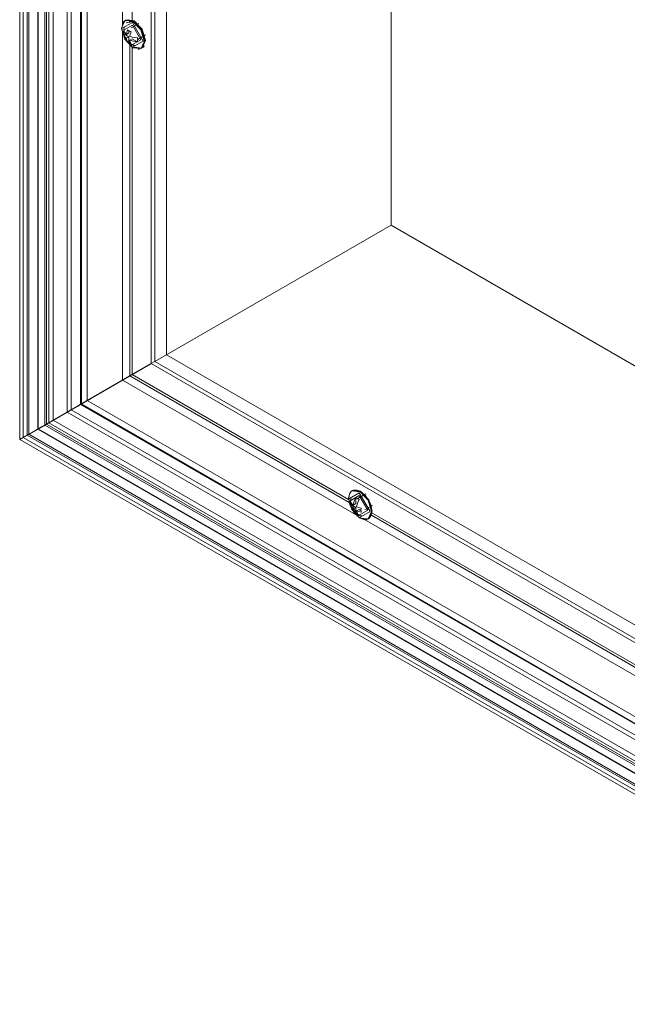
# Model space of a CAD drawing. Header units: millimetres. Extents: x -6559 to -5549, y 220 to 1800.
# Tile 2 of 4: x -6071 to -5944, y 1400 to 1607. Entities that reach past the tile are written whole.
import ezdxf

# ---------------------------------------------------------------- set-up
doc = ezdxf.new("R2010")
doc.units = ezdxf.units.MM
doc.layers.add('E-LITE-EQPM', color=7, linetype='Continuous', lineweight=20)

# ---------------------------------------------------------------- blocks, each defined once
blk = doc.blocks.new('VIA Surface_L - 00 VIA SURFACE L-575343-00 Isometrico PDF')
at = {"color": 7, "lineweight": 9, "true_color": 0xfefefe}
for p, q in [((-6934.94, 1605.6), (-6934.34, 1606.6)), ((-6934.3, 1606.61), (-6934.88, 1605.6)), ((-6934.28, 1606.64), (-6934.42, 1606.56)), ((-6934.28, 1606.64), (-6932.58, 1606.47)), ((-6932.53, 1606.49), (-6934.22, 1606.66)), ((-6932.76, 1606.38), (-6934.18, 1606.03)), ((-6932.78, 1606.35), (-6933.69, 1606.66)), ((-6931.53, 1605.92), (-6933.14, 1604.99)), ((-6932.78, 1606.35), (-6931.06, 1604.6)), ((-6932.35, 1606.29), (-6932.44, 1606.39)), ((-6933.6, 1603.12), (-6934.67, 1603.74)), ((-6934.63, 1604.55), (-6932.86, 1605.57)), ((-6934.14, 1603.63), (-6933.6, 1603.94)), ((-6933.6, 1603.94), (-6933.6, 1604.35)), ((-6931.05, 1604.58), (-6930.32, 1602.22)), ((-6933.6, 1603.12), (-6934.15, 1602.81)), ((-6933.88, 1602.13), (-6933.6, 1602.29)), ((-6932.86, 1600.92), (-6933.78, 1602.04)), ((-6933.6, 1602.29), (-6933.6, 1603.12)), ((-6933.6, 1602.29), (-6933.38, 1602.16)), ((-6932.9, 1602.71), (-6933.44, 1602.4)), ((-6932.9, 1602.71), (-6931.83, 1602.1)), ((-6931.74, 1602.56), (-6930.1, 1603.51)), ((-6930.18, 1602.28), (-6930.88, 1600.75)), ((-6930.79, 1601.46), (-6930.35, 1601.84)), ((-6930.18, 1602.41), (-6930.18, 1602.47)), ((-6932.78, 1600.82), (-6931.08, 1600.65)), ((-6930.95, 1600.71), (-6932.58, 1600.92)), ((-6932.52, 1600.96), (-6930.92, 1600.75)), ((-6931.02, 1600.67), (-6930.88, 1600.75)), ((-6887.61, 1506.37), (-6887.34, 1507.49)), ((-6886.77, 1508.01), (-6886.91, 1507.93)), ((-6886.77, 1508.01), (-6885.1, 1507.86)), ((-6884.01, 1507.29), (-6885.62, 1506.36)), ((-6885.07, 1507.84), (-6884.92, 1507.76)), ((-6884.13, 1507.13), (-6882.8, 1504.83)), ((-6887.61, 1506.37), (-6887.61, 1506.22)), ((-6887.43, 1505.21), (-6887.41, 1505.15)), ((-6886.8, 1504.89), (-6887.07, 1504.73)), ((-6886.8, 1505.15), (-6886.8, 1504.89)), ((-6886.8, 1504.89), (-6886.08, 1504.47)), ((-6886.62, 1504.97), (-6886.08, 1505.29)), ((-6886.08, 1505.29), (-6886.08, 1506.52)), ((-6884.22, 1503.94), (-6882.61, 1504.87)), ((-6886.62, 1504.15), (-6886.08, 1504.47)), ((-6886.2, 1503.03), (-6886.13, 1502.95)), ((-6886.08, 1504.47), (-6886.08, 1503.24)), ((-6885.91, 1504.57), (-6885.87, 1504.59)), ((-6885.37, 1504.06), (-6885.91, 1503.75)), ((-6884.99, 1503.84), (-6885.37, 1504.06)), ((-6883.58, 1503.88), (-6885.35, 1502.86)), ((-6883.37, 1502.12), (-6882.66, 1503.68)), ((-6882.77, 1503.66), (-6882.66, 1503.84)), ((-6885.35, 1502.3), (-6885.21, 1502.21)), ((-6883.51, 1502.04), (-6883.37, 1502.12))]:
    blk.add_line(p, q, dxfattribs=at)
for points in [[(-6934.47, 1606.51, 0), (-6935.17, 1604.96, 0), (-6934.47, 1602.6, 0), (-6932.78, 1600.82, 0)], [(-6932.72, 1606.39, 0), (-6934.42, 1606.56, 0), (-6935.13, 1605, 0)], [(-6934.69, 1603.44, 0), (-6935.13, 1604.84, 0), (-6932.86, 1606.14, 0)], [(-6934.63, 1606.4, 0), (-6934.7, 1606.34, 0), (-6934.76, 1606.28, 0), (-6934.81, 1606.21, 0), (-6934.87, 1606.13, 0), (-6934.89, 1606.1, 0)], [(-6932.86, 1606.14, 0), (-6930.6, 1602.22, 0), (-6932.86, 1600.92, 0)], [(-6930.56, 1601.25, 0), (-6930.38, 1602.2, 0), (-6931.08, 1604.56, 0), (-6932.78, 1606.35, 0)], [(-6932.58, 1606.47, 0), (-6930.88, 1604.68, 0), (-6930.18, 1602.31, 0)], [(-6930.83, 1600.79, 0), (-6930.13, 1602.34, 0), (-6930.83, 1604.7, 0), (-6932.53, 1606.49, 0)], [(-6935.13, 1605, 0), (-6934.42, 1602.63, 0), (-6932.72, 1600.84, 0)], [(-6934.53, 1605.17, 0), (-6934.58, 1605.03, 0), (-6934.62, 1604.9, 0), (-6934.65, 1604.77, 0), (-6934.67, 1604.65, 0), (-6934.69, 1604.53, 0), (-6934.7, 1604.42, 0), (-6934.71, 1604.31, 0), (-6934.71, 1604.2, 0), (-6934.71, 1604.14, 0)], [(-6934.67, 1603.74, 0), (-6934.71, 1604.17, 0), (-6934.66, 1604.55, 0)], [(-6934.67, 1603.74, 0), (-6934.6, 1603.41, 0), (-6934.43, 1603.09, 0), (-6934.15, 1602.81, 0)], [(-6934.14, 1603.63, 0), (-6934.52, 1604.06, 0), (-6934.66, 1604.55, 0)], [(-6933.88, 1604.58, 0), (-6934.04, 1604.09, 0), (-6934.14, 1603.63, 0)], [(-6933.88, 1604.58, 0), (-6933.73, 1604.46, 0), (-6933.56, 1604.35, 0)], [(-6933.17, 1604.17, 0), (-6933.37, 1604.26, 0), (-6933.56, 1604.35, 0)], [(-6933.44, 1603.22, 0), (-6933.34, 1603.69, 0), (-6933.17, 1604.17, 0)], [(-6932.86, 1605.57, 0), (-6931.09, 1602.51, 0), (-6932.86, 1601.49, 0)], [(-6933.25, 1601.62, 0), (-6933.33, 1601.67, 0), (-6933.41, 1601.72, 0), (-6933.49, 1601.77, 0), (-6933.56, 1601.83, 0), (-6933.63, 1601.88, 0), (-6933.69, 1601.93, 0), (-6933.75, 1601.99, 0), (-6933.81, 1602.04, 0), (-6933.86, 1602.1, 0), (-6933.92, 1602.15, 0), (-6933.97, 1602.2, 0), (-6934.01, 1602.26, 0), (-6934.06, 1602.31, 0), (-6934.1, 1602.37, 0), (-6934.15, 1602.43, 0), (-6934.19, 1602.48, 0), (-6934.22, 1602.54, 0), (-6934.26, 1602.6, 0), (-6934.3, 1602.65, 0), (-6934.33, 1602.71, 0), (-6934.36, 1602.77, 0), (-6934.39, 1602.83, 0), (-6934.43, 1602.89, 0), (-6934.45, 1602.96, 0), (-6934.48, 1603.02, 0), (-6934.51, 1603.08, 0), (-6934.53, 1603.15, 0), (-6934.56, 1603.22, 0), (-6934.58, 1603.29, 0), (-6934.6, 1603.36, 0), (-6934.62, 1603.44, 0), (-6934.64, 1603.51, 0), (-6934.65, 1603.58, 0)], [(-6934.15, 1602.81, 0), (-6934.05, 1602.43, 0), (-6933.88, 1602.13, 0)], [(-6933.56, 1601.9, 0), (-6933.73, 1602.01, 0), (-6933.88, 1602.13, 0)], [(-6933.56, 1601.9, 0), (-6933.37, 1601.81, 0), (-6933.17, 1601.72, 0)], [(-6933.44, 1603.22, 0), (-6932.94, 1603.06, 0), (-6932.4, 1602.95, 0), (-6931.84, 1602.92, 0)], [(-6933.44, 1602.4, 0), (-6932.68, 1602.18, 0), (-6931.83, 1602.1, 0)], [(-6933.17, 1601.72, 0), (-6933.34, 1602.03, 0), (-6933.44, 1602.4, 0)], [(-6930.32, 1602.22, 0), (-6931.05, 1600.66, 0), (-6932.78, 1600.82, 0)], [(-6931.83, 1602.1, 0), (-6931.79, 1602.48, 0), (-6931.84, 1602.92, 0)], [(-6932.28, 1601.27, 0), (-6932.42, 1601.3, 0), (-6932.55, 1601.33, 0), (-6932.68, 1601.37, 0), (-6932.8, 1601.41, 0), (-6932.91, 1601.45, 0), (-6933.01, 1601.5, 0), (-6933.11, 1601.55, 0), (-6933.21, 1601.6, 0), (-6933.25, 1601.62, 0)], [(-6931.38, 1600.53, 0), (-6931.46, 1600.51, 0), (-6931.55, 1600.5, 0), (-6931.64, 1600.49, 0), (-6931.65, 1600.49, 0)], [(-6930.67, 1600.9, 0), (-6930.6, 1600.96, 0), (-6930.54, 1601.03, 0), (-6930.49, 1601.1, 0), (-6930.43, 1601.17, 0), (-6930.41, 1601.21, 0)], [(-6887.61, 1506.21, 0), (-6885.35, 1507.52, 0), (-6883.09, 1503.6, 0)], [(-6886.77, 1508.01, 0), (-6886.84, 1507.97, 0), (-6886.91, 1507.91, 0), (-6886.98, 1507.86, 0), (-6887.04, 1507.8, 0), (-6887.1, 1507.73, 0), (-6887.16, 1507.66, 0), (-6887.21, 1507.59, 0), (-6887.26, 1507.51, 0), (-6887.31, 1507.43, 0), (-6887.35, 1507.34, 0), (-6887.38, 1507.25, 0), (-6887.41, 1507.16, 0), (-6887.44, 1507.07, 0), (-6887.47, 1506.97, 0), (-6887.49, 1506.87, 0), (-6887.5, 1506.77, 0), (-6887.51, 1506.66, 0), (-6887.52, 1506.55, 0), (-6887.53, 1506.44, 0), (-6887.53, 1506.37, 0)], [(-6887.12, 1505.93, 0), (-6885.35, 1506.95, 0), (-6883.58, 1503.88, 0)], [(-6887.06, 1507.82, 0), (-6886.91, 1507.93, 0), (-6885.21, 1507.76, 0)], [(-6886.91, 1507.93, 0), (-6886.83, 1507.97, 0), (-6886.75, 1508.01, 0), (-6886.67, 1508.04, 0), (-6886.58, 1508.06, 0), (-6886.49, 1508.08, 0), (-6886.41, 1508.1, 0), (-6886.31, 1508.1, 0), (-6886.22, 1508.11, 0), (-6886.13, 1508.1, 0), (-6886.04, 1508.1, 0), (-6885.94, 1508.08, 0), (-6885.85, 1508.07, 0), (-6885.75, 1508.04, 0), (-6885.65, 1508.02, 0), (-6885.56, 1507.98, 0), (-6885.46, 1507.95, 0), (-6885.36, 1507.9, 0), (-6885.27, 1507.86, 0), (-6885.17, 1507.81, 0), (-6885.07, 1507.75, 0), (-6884.98, 1507.69, 0), (-6884.88, 1507.63, 0), (-6884.79, 1507.56, 0), (-6884.69, 1507.49, 0), (-6884.6, 1507.41, 0), (-6884.51, 1507.34, 0), (-6884.41, 1507.25, 0), (-6884.32, 1507.17, 0), (-6884.24, 1507.08, 0), (-6884.15, 1506.99, 0), (-6884.06, 1506.89, 0), (-6883.98, 1506.79, 0), (-6883.9, 1506.69, 0), (-6883.82, 1506.59, 0), (-6883.74, 1506.48, 0), (-6883.66, 1506.38, 0), (-6883.59, 1506.27, 0), (-6883.52, 1506.15, 0), (-6883.45, 1506.04, 0), (-6883.39, 1505.93, 0), (-6883.32, 1505.81, 0), (-6883.26, 1505.69, 0), (-6883.21, 1505.57, 0), (-6883.15, 1505.45, 0), (-6883.1, 1505.33, 0), (-6883.05, 1505.21, 0), (-6883.01, 1505.09, 0), (-6882.97, 1504.97, 0), (-6882.93, 1504.85, 0), (-6882.89, 1504.73, 0), (-6882.86, 1504.6, 0), (-6882.83, 1504.48, 0), (-6882.81, 1504.36, 0), (-6882.79, 1504.25, 0), (-6882.77, 1504.13, 0), (-6882.76, 1504.01, 0), (-6882.75, 1503.9, 0), (-6882.75, 1503.78, 0), (-6882.74, 1503.68, 0)], [(-6885.17, 1507.74, 0), (-6883.51, 1505.97, 0), (-6882.8, 1503.6, 0)], [(-6885.07, 1507.84, 0), (-6883.37, 1506.05, 0), (-6882.66, 1503.68, 0)], [(-6883.09, 1503.6, 0), (-6885.35, 1502.29, 0), (-6887.61, 1506.21, 0)], [(-6883.37, 1502.12, 0), (-6883.44, 1502.08, 0), (-6883.52, 1502.05, 0), (-6883.61, 1502.02, 0), (-6883.69, 1501.99, 0), (-6883.78, 1501.97, 0), (-6883.87, 1501.96, 0), (-6883.96, 1501.95, 0), (-6884.05, 1501.95, 0), (-6884.14, 1501.95, 0), (-6884.24, 1501.96, 0), (-6884.33, 1501.97, 0), (-6884.43, 1501.99, 0), (-6884.52, 1502.01, 0), (-6884.62, 1502.04, 0), (-6884.72, 1502.07, 0), (-6884.81, 1502.11, 0), (-6884.91, 1502.15, 0), (-6885.01, 1502.2, 0), (-6885.1, 1502.25, 0), (-6885.2, 1502.3, 0), (-6885.3, 1502.36, 0), (-6885.39, 1502.43, 0), (-6885.49, 1502.49, 0), (-6885.58, 1502.56, 0), (-6885.68, 1502.64, 0), (-6885.77, 1502.72, 0), (-6885.86, 1502.8, 0), (-6885.95, 1502.89, 0), (-6886.04, 1502.98, 0), (-6886.12, 1503.07, 0), (-6886.21, 1503.16, 0), (-6886.29, 1503.26, 0), (-6886.38, 1503.36, 0), (-6886.46, 1503.46, 0), (-6886.53, 1503.57, 0), (-6886.61, 1503.68, 0), (-6886.68, 1503.79, 0), (-6886.75, 1503.9, 0), (-6886.82, 1504.01, 0), (-6886.89, 1504.13, 0), (-6886.95, 1504.24, 0), (-6887.01, 1504.36, 0), (-6887.07, 1504.48, 0), (-6887.12, 1504.6, 0), (-6887.17, 1504.72, 0), (-6887.22, 1504.84, 0), (-6887.27, 1504.96, 0), (-6887.31, 1505.09, 0), (-6887.34, 1505.21, 0), (-6887.38, 1505.33, 0), (-6887.41, 1505.45, 0), (-6887.44, 1505.57, 0), (-6887.46, 1505.69, 0), (-6887.48, 1505.81, 0), (-6887.5, 1505.93, 0), (-6887.51, 1506.04, 0), (-6887.52, 1506.16, 0), (-6887.53, 1506.27, 0), (-6887.53, 1506.37, 0)], [(-6887.02, 1506.54, 0), (-6887.06, 1506.41, 0), (-6887.1, 1506.27, 0), (-6887.13, 1506.15, 0), (-6887.16, 1506.02, 0), (-6887.17, 1505.9, 0), (-6887.19, 1505.79, 0), (-6887.19, 1505.68, 0), (-6887.2, 1505.57, 0), (-6887.2, 1505.53, 0)], [(-6887.2, 1505.53, 0), (-6887.2, 1505.43, 0), (-6887.19, 1505.33, 0), (-6887.18, 1505.24, 0), (-6887.17, 1505.15, 0), (-6887.16, 1505.07, 0), (-6887.15, 1504.99, 0), (-6887.13, 1504.91, 0), (-6887.11, 1504.83, 0), (-6887.09, 1504.75, 0), (-6887.07, 1504.68, 0), (-6887.05, 1504.61, 0), (-6887.03, 1504.54, 0), (-6887, 1504.48, 0), (-6886.97, 1504.41, 0), (-6886.95, 1504.35, 0), (-6886.92, 1504.28, 0), (-6886.89, 1504.22, 0), (-6886.86, 1504.16, 0), (-6886.83, 1504.1, 0), (-6886.79, 1504.04, 0), (-6886.76, 1503.98, 0), (-6886.72, 1503.93, 0), (-6886.68, 1503.87, 0), (-6886.64, 1503.81, 0), (-6886.6, 1503.76, 0), (-6886.56, 1503.7, 0), (-6886.51, 1503.65, 0), (-6886.47, 1503.59, 0), (-6886.42, 1503.54, 0), (-6886.37, 1503.48, 0), (-6886.31, 1503.43, 0), (-6886.25, 1503.38, 0), (-6886.19, 1503.32, 0), (-6886.17, 1503.3, 0)], [(-6887.11, 1505.11, 0), (-6887.1, 1505.32, 0), (-6887.07, 1505.54, 0)], [(-6887.11, 1505.11, 0), (-6887.1, 1504.91, 0), (-6887.07, 1504.73, 0)], [(-6886.62, 1504.97, 0), (-6886.89, 1505.24, 0), (-6887.07, 1505.54, 0)], [(-6887.07, 1504.73, 0), (-6886.89, 1504.43, 0), (-6886.62, 1504.15, 0)], [(-6886.08, 1506.52, 0), (-6886.33, 1506.01, 0), (-6886.51, 1505.48, 0), (-6886.62, 1504.97, 0)], [(-6886.08, 1506.52, 0), (-6885.72, 1506.36, 0), (-6885.37, 1506.1, 0)], [(-6885.91, 1504.57, 0), (-6885.72, 1505.33, 0), (-6885.37, 1506.1, 0)], [(-6886.97, 1504.12, 0), (-6886.91, 1504, 0), (-6886.84, 1503.89, 0)], [(-6886.08, 1503.24, 0), (-6886.43, 1503.6, 0), (-6886.62, 1504.15, 0)], [(-6886.08, 1503.24, 0), (-6885.72, 1502.98, 0), (-6885.37, 1502.84, 0)], [(-6884.95, 1504.32, 0), (-6885.45, 1504.42, 0), (-6885.91, 1504.57, 0)], [(-6885.91, 1503.75, 0), (-6885.45, 1503.6, 0), (-6884.95, 1503.5, 0)], [(-6885.37, 1502.84, 0), (-6885.62, 1503.06, 0), (-6885.8, 1503.37, 0), (-6885.91, 1503.75, 0)], [(-6884.76, 1502.64, 0), (-6884.91, 1502.67, 0), (-6885.04, 1502.7, 0), (-6885.17, 1502.74, 0), (-6885.28, 1502.78, 0), (-6885.4, 1502.82, 0), (-6885.5, 1502.87, 0), (-6885.6, 1502.92, 0), (-6885.69, 1502.97, 0), (-6885.75, 1503, 0)], [(-6885.21, 1502.21, 0), (-6883.51, 1502.04, 0), (-6882.8, 1503.6, 0)], [(-6884.95, 1504.32, 0), (-6884.98, 1504.1, 0), (-6884.99, 1503.89, 0)], [(-6884.95, 1503.5, 0), (-6884.98, 1503.69, 0), (-6884.99, 1503.89, 0)], [(-6883.51, 1502.04, 0), (-6883.43, 1502.09, 0), (-6883.36, 1502.14, 0), (-6883.29, 1502.2, 0), (-6883.23, 1502.26, 0), (-6883.17, 1502.32, 0), (-6883.11, 1502.39, 0), (-6883.06, 1502.47, 0), (-6883.01, 1502.55, 0), (-6882.97, 1502.63, 0), (-6882.93, 1502.71, 0), (-6882.89, 1502.8, 0), (-6882.86, 1502.89, 0), (-6882.83, 1502.99, 0), (-6882.81, 1503.09, 0), (-6882.79, 1503.19, 0), (-6882.77, 1503.29, 0), (-6882.76, 1503.39, 0), (-6882.75, 1503.5, 0), (-6882.75, 1503.61, 0), (-6882.74, 1503.68, 0)]]:
    blk.add_polyline3d(points, dxfattribs=at)
at = {"layer": 'E-LITE-EQPM', "lineweight": 9}
for p, q in [((-6878.7, 1563.61), (-6878.7, 1784.06)), ((-6956.49, 1771.81), (-6956.49, 1518.7)), ((-6955.76, 1519.12), (-6955.76, 1771.4)), ((-6954.94, 1519.59), (-6954.94, 1771.87)), ((-6954.6, 1771.62), (-6954.6, 1519.79)), ((-6952.71, 1520.88), (-6952.71, 1772.42)), ((-6925.73, 1536.45), (-6925.73, 1758)), ((-6928.92, 1534.61), (-6928.92, 1755.9)), ((-6928.2, 1535.03), (-6928.2, 1755.48)), ((-6878.7, 1563.61), (-6928.2, 1535.03)), ((-6928.2, 1535.03), (-6878.7, 1563.61)), ((-6701.93, 1461.54), (-6878.7, 1563.61)), ((-6748, 1433.84), (-6925.73, 1536.45)), ((-6928.93, 1534.61), (-6954.49, 1519.85)), ((-6954.49, 1519.85), (-6928.93, 1534.61)), ((-6928.2, 1535.03), (-6928.92, 1534.61)), ((-6928.92, 1534.61), (-6928.2, 1535.03)), ((-6751.42, 1432.13), (-6928.92, 1534.61)), ((-6751.42, 1432.97), (-6928.2, 1535.03)), ((-6955.76, 1519.12), (-6956.49, 1518.7)), ((-6956.49, 1518.7), (-6955.76, 1519.12)), ((-6954.94, 1519.59), (-6955.76, 1519.12)), ((-6955.76, 1519.12), (-6954.94, 1519.59)), ((-6751.42, 1401.14), (-6955.76, 1519.12)), ((-6954.6, 1519.79), (-6954.94, 1519.59)), ((-6954.94, 1519.59), (-6954.6, 1519.79)), ((-6750.6, 1401.62), (-6954.94, 1519.59)), ((-6954.6, 1519.79), (-6750.65, 1402.04)), ((-6749.01, 1403.27), (-6952.71, 1520.88)), ((-6956.49, 1518.7), (-6751.42, 1400.31))]:
    blk.add_line(p, q, dxfattribs=at)
at = {"layer": 'E-LITE-EQPM', "color": 7, "lineweight": 9, "true_color": 0xfafafa}
for p, q in [((-6952.62, 1770.89), (-6952.62, 1520.93)), ((-6950.87, 1521.94), (-6950.87, 1770.3)), ((-6950.41, 1522.21), (-6950.41, 1770.08)), ((-6949.45, 1522.76), (-6949.45, 1769.53)), ((-6946.55, 1767.86), (-6946.55, 1524.43)), ((-6945.71, 1767.33), (-6945.71, 1524.92)), ((-6946.55, 1524.43), (-6749.88, 1410.89)), ((-6945.71, 1524.92), (-6749.88, 1411.85)), ((-6749.91, 1405.91), (-6950.87, 1521.94)), ((-6749.88, 1406.44), (-6950.41, 1522.21)), ((-6749.88, 1407.54), (-6949.45, 1522.76)), ((-6952.62, 1520.93), (-6750.29, 1404.12))]:
    blk.add_line(p, q, dxfattribs=at)
at = {"layer": 'E-LITE-EQPM', "color": 7, "lineweight": 9, "true_color": 0xfefefe}
for p, q in [((-6951.25, 1521.72), (-6951.25, 1770.54)), ((-6943.73, 1526.06), (-6943.73, 1766.23)), ((-6943.65, 1526.11), (-6943.65, 1766.18)), ((-6943.64, 1526.11), (-6943.64, 1766.18)), ((-6943.57, 1526.16), (-6943.57, 1766.14)), ((-6942.34, 1526.86), (-6942.34, 1765.43)), ((-6934.94, 1605.38), (-6934.94, 1706.14)), ((-6932.93, 1703.06), (-6932.93, 1606.62)), ((-6933.39, 1606.08), (-6933.39, 1606.62)), ((-6932.93, 1606.46), (-6932.93, 1606.14)), ((-6934.94, 1531.14), (-6934.94, 1604.08)), ((-6933.39, 1532.03), (-6933.39, 1601.58)), ((-6932.93, 1601), (-6932.93, 1532.3)), ((-6952.09, 1521.24), (-6929.51, 1534.27)), ((-6929.51, 1534.27), (-6952.09, 1521.24)), ((-6928.93, 1534.61), (-6945.57, 1525)), ((-6945.57, 1525), (-6928.93, 1534.61)), ((-6944.19, 1525.8), (-6928.93, 1534.61)), ((-6928.93, 1534.61), (-6944.19, 1525.8)), ((-6933.39, 1532.03), (-6934.94, 1531.14)), ((-6934.94, 1531.14), (-6933.39, 1532.03)), ((-6932.93, 1532.3), (-6933.39, 1532.03)), ((-6933.39, 1532.03), (-6932.93, 1532.3)), ((-6887.48, 1505.53), (-6933.39, 1532.03)), ((-6932.93, 1532.3), (-6887.59, 1506.13)), ((-6934.94, 1531.14), (-6941.24, 1527.5)), ((-6941.24, 1527.5), (-6934.94, 1531.14)), ((-6886.13, 1502.96), (-6934.94, 1531.14)), ((-6941.66, 1527.26), (-6941.44, 1527.38)), ((-6941.44, 1527.38), (-6941.24, 1527.5)), ((-6944.32, 1525.72), (-6945.68, 1524.93)), ((-6945.68, 1524.93), (-6944.32, 1525.72)), ((-6945.5, 1525.04), (-6944.32, 1525.72)), ((-6944.32, 1525.72), (-6945.5, 1525.04)), ((-6944.26, 1525.76), (-6943.65, 1526.11)), ((-6943.65, 1526.11), (-6944.26, 1525.76)), ((-6943.73, 1526.06), (-6944.26, 1525.76)), ((-6944.26, 1525.76), (-6943.73, 1526.06)), ((-6942.57, 1526.73), (-6944.12, 1525.83)), ((-6944.12, 1525.83), (-6942.57, 1526.73)), ((-6943.64, 1526.11), (-6943.73, 1526.06)), ((-6943.73, 1526.06), (-6943.64, 1526.11)), ((-6749.88, 1414.15), (-6943.73, 1526.06)), ((-6943.65, 1526.11), (-6943.57, 1526.16)), ((-6943.57, 1526.16), (-6943.65, 1526.11)), ((-6749.88, 1414.24), (-6943.65, 1526.11)), ((-6942.41, 1526.82), (-6943.64, 1526.11)), ((-6943.64, 1526.11), (-6942.41, 1526.82)), ((-6749.88, 1414.25), (-6943.64, 1526.11)), ((-6943.57, 1526.16), (-6942.74, 1526.63)), ((-6942.74, 1526.63), (-6943.57, 1526.16)), ((-6749.88, 1414.33), (-6943.57, 1526.16)), ((-6942.74, 1526.63), (-6942.63, 1526.7)), ((-6942.63, 1526.7), (-6942.57, 1526.73)), ((-6942.37, 1526.85), (-6942.35, 1526.86)), ((-6942.11, 1527), (-6942.35, 1526.86)), ((-6942.35, 1526.86), (-6942.11, 1527)), ((-6942.35, 1526.86), (-6942.34, 1526.86)), ((-6749.88, 1415.74), (-6942.34, 1526.86)), ((-6942.11, 1527), (-6941.89, 1527.12)), ((-6941.89, 1527.12), (-6941.66, 1527.26)), ((-6946.55, 1524.44), (-6949.45, 1522.76)), ((-6949.45, 1522.76), (-6946.55, 1524.44)), ((-6946.53, 1524.44), (-6946.5, 1524.46)), ((-6946.5, 1524.46), (-6946.45, 1524.49)), ((-6946.45, 1524.49), (-6946.38, 1524.53)), ((-6945.96, 1524.78), (-6945.88, 1524.82)), ((-6945.71, 1524.92), (-6945.88, 1524.82)), ((-6945.88, 1524.82), (-6945.71, 1524.92)), ((-6945.64, 1524.96), (-6945.58, 1524.99)), ((-6945.58, 1524.99), (-6945.64, 1524.96)), ((-6945.57, 1525), (-6945.5, 1525.04)), ((-6945.5, 1525.04), (-6945.57, 1525)), ((-6952.2, 1521.17), (-6952.13, 1521.21)), ((-6952.13, 1521.21), (-6952.2, 1521.17)), ((-6951, 1521.87), (-6952.13, 1521.21)), ((-6952.13, 1521.21), (-6951, 1521.87)), ((-6951.94, 1521.32), (-6951.85, 1521.37)), ((-6951.25, 1521.72), (-6951.85, 1521.37)), ((-6951.85, 1521.37), (-6951.25, 1521.72)), ((-6951.76, 1521.43), (-6951.04, 1521.84)), ((-6951.04, 1521.84), (-6951.76, 1521.43)), ((-6950.94, 1521.9), (-6951.25, 1521.72)), ((-6951.25, 1521.72), (-6950.94, 1521.9)), ((-6749.88, 1405.46), (-6951.25, 1521.72)), ((-6950.88, 1521.93), (-6950.91, 1521.92)), ((-6950.87, 1521.94), (-6950.88, 1521.93)), ((-6950.41, 1522.21), (-6950.87, 1521.94)), ((-6950.87, 1521.94), (-6950.41, 1522.21)), ((-6949.45, 1522.76), (-6950.41, 1522.21)), ((-6950.41, 1522.21), (-6949.45, 1522.76)), ((-6953.16, 1520.62), (-6954.54, 1519.82)), ((-6954.54, 1519.82), (-6953.16, 1520.62)), ((-6954.3, 1519.96), (-6952.93, 1520.75)), ((-6952.93, 1520.75), (-6954.3, 1519.96)), ((-6952.62, 1520.93), (-6952.68, 1520.9)), ((-6952.68, 1520.9), (-6952.62, 1520.93)), ((-6952.5, 1521), (-6952.61, 1520.93)), ((-6952.61, 1520.93), (-6952.5, 1521)), ((-6952.61, 1520.93), (-6952.61, 1520.93)), ((-6952.61, 1520.93), (-6952.61, 1520.93)), ((-6952.5, 1521), (-6952.59, 1520.95)), ((-6952.59, 1520.95), (-6952.5, 1521)), ((-6952.5, 1521), (-6952.5, 1521)), ((-6952.5, 1521), (-6952.5, 1521)), ((-6952.24, 1521.15), (-6952.21, 1521.17)), ((-6952.21, 1521.17), (-6952.24, 1521.15)), ((-6799.09, 1454.5), (-6882.82, 1502.84)), ((-6882.73, 1503.32), (-6799.21, 1455.1)), ((-6797.74, 1451.93), (-6884.29, 1501.9))]:
    blk.add_line(p, q, dxfattribs=at)
for points in [[(-6929.51, 1534.27, 0), (-6929.41, 1534.33, 0), (-6929.31, 1534.39, 0), (-6929.19, 1534.46, 0), (-6929.07, 1534.53, 0), (-6928.95, 1534.59, 0), (-6928.93, 1534.61, 0)], [(-6928.93, 1534.61, 0), (-6928.95, 1534.59, 0), (-6929.07, 1534.53, 0), (-6929.19, 1534.46, 0), (-6929.31, 1534.39, 0), (-6929.41, 1534.33, 0), (-6929.51, 1534.27, 0)], [(-6941.24, 1527.5, 0), (-6941.44, 1527.38, 0), (-6941.66, 1527.26, 0), (-6941.89, 1527.12, 0), (-6942.11, 1527, 0)], [(-6944.12, 1525.83, 0), (-6944.2, 1525.79, 0), (-6944.26, 1525.76, 0), (-6944.3, 1525.73, 0), (-6944.32, 1525.72, 0), (-6944.32, 1525.72, 0), (-6944.29, 1525.74, 0), (-6944.25, 1525.76, 0), (-6944.19, 1525.8, 0)], [(-6944.19, 1525.8, 0), (-6944.25, 1525.76, 0), (-6944.29, 1525.74, 0), (-6944.32, 1525.72, 0), (-6944.32, 1525.72, 0), (-6944.3, 1525.73, 0), (-6944.26, 1525.76, 0), (-6944.2, 1525.79, 0), (-6944.12, 1525.83, 0)], [(-6942.57, 1526.73, 0), (-6942.63, 1526.7, 0), (-6942.74, 1526.63, 0)], [(-6942.34, 1526.86, 0), (-6942.35, 1526.86, 0), (-6942.37, 1526.85, 0), (-6942.41, 1526.82, 0), (-6942.48, 1526.78, 0), (-6942.57, 1526.73, 0)], [(-6942.57, 1526.73, 0), (-6942.48, 1526.78, 0), (-6942.41, 1526.82, 0), (-6942.37, 1526.85, 0)], [(-6942.39, 1526.84, 0), (-6942.35, 1526.86, 0), (-6942.34, 1526.86, 0)], [(-6942.34, 1526.86, 0), (-6942.35, 1526.86, 0), (-6942.39, 1526.84, 0)], [(-6945.88, 1524.82, 0), (-6945.96, 1524.78, 0), (-6946.04, 1524.73, 0), (-6946.13, 1524.67, 0), (-6946.22, 1524.62, 0), (-6946.31, 1524.57, 0), (-6946.38, 1524.53, 0), (-6946.45, 1524.49, 0), (-6946.5, 1524.46, 0), (-6946.53, 1524.44, 0), (-6946.55, 1524.44, 0), (-6946.55, 1524.43, 0)], [(-6946.55, 1524.43, 0), (-6946.55, 1524.44, 0), (-6946.53, 1524.44, 0)], [(-6946.38, 1524.53, 0), (-6946.31, 1524.57, 0), (-6946.22, 1524.62, 0), (-6946.13, 1524.67, 0)], [(-6946.13, 1524.67, 0), (-6946.04, 1524.73, 0), (-6945.96, 1524.78, 0)], [(-6945.57, 1525, 0), (-6945.64, 1524.96, 0), (-6945.68, 1524.93, 0), (-6945.71, 1524.92, 0), (-6945.71, 1524.92, 0)], [(-6945.71, 1524.92, 0), (-6945.71, 1524.92, 0), (-6945.68, 1524.93, 0), (-6945.64, 1524.96, 0), (-6945.57, 1525, 0)], [(-6945.71, 1524.92, 0), (-6945.69, 1524.93, 0), (-6945.65, 1524.96, 0)], [(-6945.65, 1524.96, 0), (-6945.69, 1524.93, 0), (-6945.71, 1524.92, 0)], [(-6952.13, 1521.21, 0), (-6952.2, 1521.17, 0), (-6952.24, 1521.15, 0), (-6952.26, 1521.14, 0), (-6952.25, 1521.14, 0), (-6952.22, 1521.16, 0), (-6952.17, 1521.19, 0), (-6952.09, 1521.24, 0)], [(-6952.09, 1521.24, 0), (-6952.17, 1521.19, 0), (-6952.22, 1521.16, 0), (-6952.25, 1521.14, 0), (-6952.26, 1521.14, 0), (-6952.24, 1521.15, 0), (-6952.2, 1521.17, 0), (-6952.13, 1521.21, 0)], [(-6952.13, 1521.21, 0), (-6952.03, 1521.27, 0), (-6951.93, 1521.33, 0), (-6951.84, 1521.38, 0), (-6951.76, 1521.43, 0)], [(-6951.76, 1521.43, 0), (-6951.84, 1521.38, 0), (-6951.93, 1521.33, 0), (-6952.03, 1521.27, 0), (-6952.13, 1521.21, 0)], [(-6951.85, 1521.37, 0), (-6951.94, 1521.32, 0), (-6952.05, 1521.26, 0), (-6952.13, 1521.21, 0)], [(-6952.13, 1521.21, 0), (-6952.05, 1521.26, 0), (-6951.94, 1521.32, 0)], [(-6950.87, 1521.94, 0), (-6950.87, 1521.94, 0), (-6950.89, 1521.93, 0), (-6950.94, 1521.9, 0), (-6951, 1521.87, 0)], [(-6951, 1521.87, 0), (-6950.94, 1521.9, 0), (-6950.89, 1521.93, 0), (-6950.87, 1521.94, 0), (-6950.87, 1521.94, 0)], [(-6950.91, 1521.92, 0), (-6950.88, 1521.93, 0), (-6950.87, 1521.94, 0)], [(-6954.6, 1519.79, 0), (-6954.58, 1519.8, 0), (-6954.55, 1519.81, 0), (-6954.51, 1519.84, 0)], [(-6954.51, 1519.84, 0), (-6954.55, 1519.81, 0), (-6954.58, 1519.8, 0), (-6954.6, 1519.79, 0)], [(-6954.45, 1519.87, 0), (-6954.38, 1519.91, 0), (-6954.3, 1519.96, 0)], [(-6954.3, 1519.96, 0), (-6954.38, 1519.91, 0), (-6954.45, 1519.87, 0)], [(-6952.71, 1520.88, 0), (-6952.71, 1520.88, 0), (-6952.73, 1520.87, 0), (-6952.76, 1520.85, 0), (-6952.82, 1520.82, 0), (-6952.89, 1520.78, 0), (-6952.97, 1520.73, 0), (-6953.06, 1520.67, 0), (-6953.16, 1520.62, 0)], [(-6953.16, 1520.62, 0), (-6953.06, 1520.67, 0), (-6952.97, 1520.73, 0), (-6952.89, 1520.78, 0), (-6952.82, 1520.82, 0), (-6952.76, 1520.85, 0), (-6952.73, 1520.87, 0), (-6952.71, 1520.88, 0), (-6952.71, 1520.88, 0)], [(-6952.93, 1520.75, 0), (-6952.83, 1520.81, 0), (-6952.74, 1520.86, 0), (-6952.67, 1520.9, 0), (-6952.6, 1520.94, 0), (-6952.55, 1520.97, 0), (-6952.52, 1520.99, 0), (-6952.5, 1521, 0), (-6952.5, 1521, 0)], [(-6952.5, 1521, 0), (-6952.5, 1521, 0), (-6952.52, 1520.99, 0), (-6952.55, 1520.97, 0), (-6952.6, 1520.94, 0), (-6952.67, 1520.9, 0), (-6952.74, 1520.86, 0), (-6952.83, 1520.81, 0), (-6952.93, 1520.75, 0)], [(-6952.61, 1520.93, 0), (-6952.59, 1520.94, 0), (-6952.55, 1520.97, 0), (-6952.5, 1521, 0)], [(-6952.5, 1521, 0), (-6952.55, 1520.97, 0), (-6952.59, 1520.94, 0), (-6952.61, 1520.93, 0)], [(-6952.5, 1521, 0), (-6952.42, 1521.04, 0), (-6952.33, 1521.1, 0), (-6952.26, 1521.14, 0)], [(-6952.26, 1521.14, 0), (-6952.33, 1521.1, 0), (-6952.42, 1521.04, 0), (-6952.5, 1521, 0)], [(-6952.27, 1521.13, 0), (-6952.39, 1521.06, 0), (-6952.49, 1521, 0)], [(-6952.49, 1521, 0), (-6952.39, 1521.06, 0), (-6952.27, 1521.13, 0)]]:
    blk.add_polyline3d(points, dxfattribs=at)
at = {"layer": 'E-LITE-EQPM', "lineweight": 9}
for points in [[(-6954.49, 1519.85, 0), (-6954.54, 1519.82, 0), (-6954.58, 1519.8, 0), (-6954.6, 1519.79, 0), (-6954.6, 1519.79, 0)], [(-6954.6, 1519.79, 0), (-6954.6, 1519.79, 0), (-6954.58, 1519.8, 0), (-6954.54, 1519.82, 0), (-6954.49, 1519.85, 0)]]:
    blk.add_polyline3d(points, dxfattribs=at)

msp = doc.modelspace()

# ---------------------------------------------------------------- block references
at = {"layer": 'E-LITE-EQPM', "lineweight": 9}
msp.add_blockref('VIA Surface_L - 00 VIA SURFACE L-575343-00 Isometrico PDF', (885.43, 0), dxfattribs=at)

doc.saveas('drawing.dxf')
